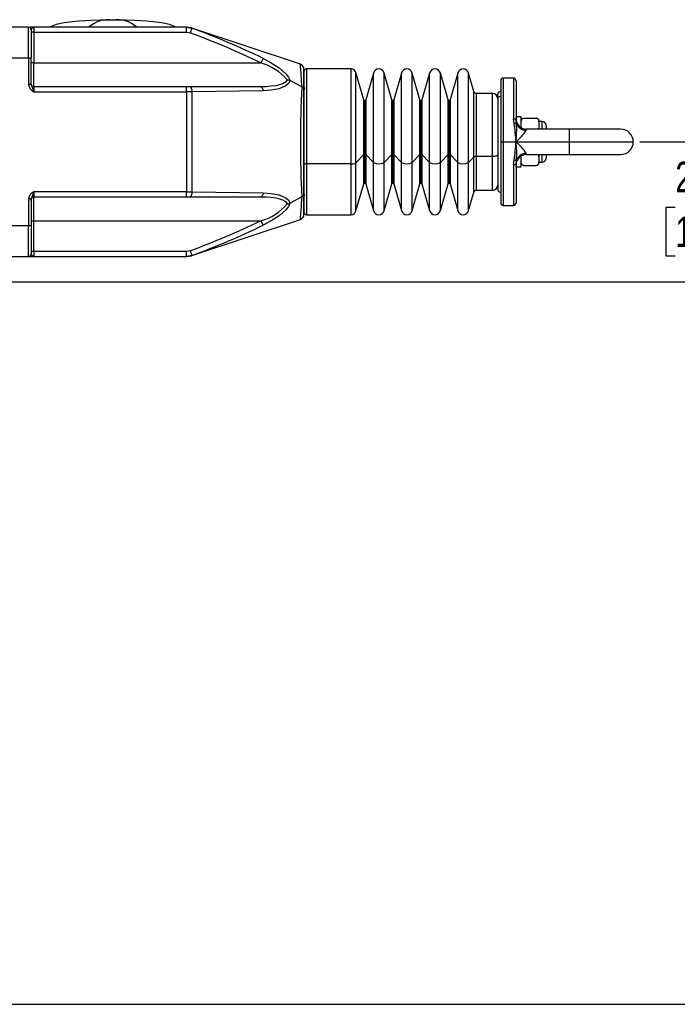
# Model space of a CAD drawing. Header units: millimetres. Extents: x 0 to 864, y 0 to 559.
# Tile 2 of 12: x 306 to 435, y 0 to 193. Entities that reach past the tile are written whole.
import ezdxf

# ---------------------------------------------------------------- set-up
doc = ezdxf.new("R2010")
doc.units = ezdxf.units.MM
for name, color, linetype in [('DIMENSIONS', 140, 'Continuous'), ('SLD-DEFPOINTS', 7, 'Continuous'), ('TEXT', 140, 'Continuous')]:
    doc.layers.add(name, color=color, linetype=linetype)
doc.styles.add('SLDTEXTSTYLE0', font='TXT', dxfattribs={"width": 0.75})
doc.dimstyles.new('SLDDIMSTYLE3', dxfattribs={"dimtxt": 6, "dimasz": 6, "dimexe": 0, "dimexo": 0.0625, "dimgap": 1.5, "dimtad": 0, "dimtih": 1, "dimtoh": 1, "dimdec": 1, "dimrnd": 1e-09, "dimzin": 12, "dimdsep": 46, "dimtxsty": 'SLDTEXTSTYLE0', "dimsah": 1, "dimcen": 0.09, "dimadec": 0, "dimazin": 3, "dimtfac": 1, "dimtdec": 1, "dimtmove": 0, "dimatfit": 0, "dimfxl": 0, "dimfrac": 2, "dimtolj": 1, "dimtzin": 12, "dimarcsym": 0})

# ---------------------------------------------------------------- blocks, each defined once
blk = doc.blocks.new('SW_NOTE_0_2')
at = {"layer": 'TEXT', "color": 0, "insert": (4.76, -8.24), "char_height": 6.35, "attachment_point": 1, "style": 'SLDTEXTSTYLE0'}
blk.add_mtext('1. DIMENSIONS CAN BE CHANGED BY MANUFACTURER WITHOUT NOTICE.', dxfattribs=at)
blk = doc.blocks.new('_D_14')
at = {"layer": 'DIMENSIONS'}
for p, q in [((442.5, 169.27), (442.5, 180.81)), ((427.77, 169.27), (445.67, 169.27)), ((434.74, 156.4), (432.91, 156.4)), ((432.91, 156.4), (432.91, 146.88)), ((450.25, 156.4), (452.08, 156.4)), ((452.08, 156.4), (452.08, 146.88)), ((432.91, 146.88), (434.74, 146.88)), ((452.08, 146.88), (450.25, 146.88)), ((298.97, 141.77), (445.67, 141.77)), ((442.5, 141.77), (442.5, 130.23))]:
    blk.add_line(p, q, dxfattribs=at)
for points in [[(442.5, 169.27), (443.42, 175.27), (441.57, 175.27)], [(442.5, 141.77), (441.57, 135.77), (443.42, 135.77)]]:
    blk.add_solid(points, dxfattribs=at)
at = {"layer": 'DIMENSIONS', "char_height": 6, "attachment_point": 1, "style": 'SLDTEXTSTYLE0'}
for s, insert in [('27.5', (434.74, 165.36)), ('1.08', (434.74, 154.61))]:
    blk.add_mtext(s, dxfattribs=dict(at, insert=insert))

msp = doc.modelspace()

# ---------------------------------------------------------------- linework, layer by layer
at = {"color": 7, "linetype": 'Continuous', "lineweight": 25}
for p, q in [((307.9, 191.77), (300.9, 191.77)), ((307.9, 185.77), (307.9, 191.77)), ((308.81, 191.77), (308.21, 191.77)), ((308.85, 191.76), (308.9, 191.77)), ((308.85, 191.75), (308.9, 191.77)), ((308.9, 191.77), (308.9, 190.77)), ((338.85, 191.77), (308.9, 191.77)), ((338.85, 190.77), (338.85, 191.77)), ((338.85, 191.77), (339.91, 191.58)), ((339.86, 191.62), (338.91, 191.77)), ((339.91, 191.58), (339.56, 190.64)), ((361.21, 184.5), (339.92, 191.6)), ((308.4, 191.27), (308.4, 185.77)), ((308.9, 190.77), (308.4, 190.77)), ((308.9, 190.77), (308.9, 184.77)), ((308.9, 190.77), (338.85, 190.77)), ((338.85, 190.77), (339.56, 190.64)), ((300.9, 185.77), (307.9, 185.77)), ((307.9, 185.77), (307.9, 180.49)), ((307.9, 185.77), (308.4, 185.77)), ((308.4, 180.49), (308.4, 185.77)), ((353.89, 185.64), (353.45, 184.77)), ((308.9, 184.77), (308.41, 184.77)), ((308.9, 180.07), (308.9, 184.77)), ((308.9, 184.77), (353.45, 184.77)), ((361.9, 179.52), (361.9, 183.55)), ((361.9, 183.01), (361.9, 165.09)), ((371.14, 183.57), (362.4, 183.57)), ((373.63, 177.52), (372.1, 182.85)), ((375.52, 182.77), (374.02, 177.52)), ((379.15, 177.52), (377.64, 182.77)), ((381.04, 182.77), (379.53, 177.52)), ((384.66, 177.52), (383.15, 182.77)), ((386.55, 182.77), (385.05, 177.52)), ((390.18, 177.52), (388.67, 182.77)), ((392.07, 182.77), (390.56, 177.52)), ((395.23, 179.13), (394.18, 182.77)), ((403, 181.77), (401, 181.77)), ((308.4, 180.49), (307.9, 180.49)), ((308.9, 180.07), (308.9, 179.07)), ((338.85, 180.07), (308.9, 180.07)), ((338.85, 179.07), (338.85, 180.07)), ((339.56, 180.07), (338.85, 180.07)), ((353.45, 180.07), (339.56, 180.07)), ((361.49, 180.09), (359.2, 181.3)), ((400.5, 181.27), (400.5, 169.27)), ((403.5, 181.27), (403.5, 173.61)), ((308.9, 179.07), (338.85, 179.07)), ((338.85, 179.07), (338.85, 159.47)), ((339.91, 179.07), (338.85, 179.07)), ((339.91, 179.07), (339.91, 159.47)), ((361.9, 159.02), (361.9, 179.52)), ((398.9, 178.77), (395.71, 178.77)), ((399.9, 177.7), (399.9, 178.6)), ((400.5, 179.12), (400.4, 179.12)), ((399.9, 177.7), (399.9, 159.96)), ((403.5, 174.02), (403.5, 174.17)), ((404.5, 174.17), (403.5, 174.17)), ((404.5, 172.04), (404.5, 174.17)), ((403.11, 172.85), (403, 173.79)), ((403.59, 172.84), (403.5, 173.61)), ((404.5, 172.24), (404.5, 172.07)), ((405, 173.89), (407.5, 173.89)), ((408, 173.23), (408, 173.39)), ((408.6, 173.27), (408, 173.27)), ((408, 173.23), (408, 172.73)), ((408, 172.73), (408, 172.24)), ((408, 172.24), (408, 171.77)), ((409.4, 172.46), (409.4, 171.77)), ((414, 171.77), (405.5, 171.77)), ((424, 171.77), (414, 171.77)), ((400.5, 169.27), (400.5, 157.27)), ((400.5, 169.27), (401, 169.27)), ((401, 169.27), (403.5, 169.27)), ((403.5, 169.27), (414, 169.27)), ((373.63, 166.78), (372.1, 165.16)), ((375.52, 165.18), (374.02, 166.78)), ((379.15, 166.78), (377.64, 165.18)), ((381.04, 165.18), (379.53, 166.78)), ((384.66, 166.78), (383.15, 165.18)), ((386.55, 165.18), (385.05, 166.78)), ((390.18, 166.78), (388.67, 165.18)), ((392.07, 165.18), (390.56, 166.78)), ((395.23, 166.29), (394.18, 165.18)), ((398.9, 166.4), (395.71, 166.4)), ((404.5, 164.37), (404.5, 166.5)), ((404.5, 166.3), (404.53, 166.48)), ((405.5, 166.77), (414, 166.77)), ((408, 166.77), (408, 166.3)), ((408, 166.3), (408, 165.81)), ((409.4, 166.77), (409.4, 166.08)), ((414, 166.77), (424, 166.77)), ((361.9, 165.09), (361.9, 155.5)), ((371.14, 164.94), (362.4, 164.94)), ((403, 164.75), (403.11, 165.69)), ((403.5, 164.93), (403.59, 165.7)), ((403.5, 164.93), (403.5, 157.27)), ((403.5, 164.37), (403.5, 164.49)), ((403.5, 164.37), (404.5, 164.37)), ((405, 164.65), (407.5, 164.65)), ((408, 165.81), (408, 165.32)), ((408, 165.15), (408, 165.32)), ((408, 165.27), (408.6, 165.27)), ((372.1, 155.7), (373.63, 161.03)), ((374.02, 161.03), (375.52, 155.77)), ((377.64, 155.77), (379.15, 161.03)), ((379.53, 161.03), (381.04, 155.77)), ((383.15, 155.77), (384.66, 161.03)), ((385.05, 161.03), (386.55, 155.77)), ((388.67, 155.77), (390.18, 161.03)), ((390.56, 161.03), (392.07, 155.77)), ((308.9, 159.47), (308.9, 158.47)), ((338.85, 159.47), (308.9, 159.47)), ((308.9, 158.47), (338.85, 158.47)), ((308.9, 153.77), (308.9, 158.47)), ((338.85, 158.47), (338.85, 159.47)), ((338.85, 159.47), (339.91, 159.47)), ((338.85, 158.47), (339.56, 158.47)), ((339.56, 158.47), (353.45, 158.47)), ((361.9, 154.99), (361.9, 159.02)), ((394.18, 155.77), (395.23, 159.41)), ((395.71, 159.77), (398.9, 159.77)), ((400.4, 159.42), (400.5, 159.42)), ((307.9, 158.06), (307.9, 152.77)), ((308.4, 158.06), (307.9, 158.06)), ((308.4, 158.06), (308.4, 152.77)), ((361.49, 158.45), (359.2, 157.24)), ((401, 156.77), (403, 156.77)), ((362.4, 154.97), (371.14, 154.97)), ((307.9, 152.77), (300.9, 152.77)), ((308.4, 152.77), (307.9, 152.77)), ((307.9, 146.77), (307.9, 152.77)), ((308.4, 152.77), (308.4, 147.27)), ((308.41, 153.77), (308.9, 153.77)), ((308.9, 153.77), (353.45, 153.77)), ((308.9, 147.77), (308.9, 153.77)), ((339.92, 146.94), (361.21, 154.04)), ((353.45, 153.77), (353.89, 152.9)), ((308.9, 147.77), (308.4, 147.77)), ((308.9, 147.77), (308.9, 146.77)), ((338.85, 147.77), (308.9, 147.77)), ((339.56, 147.9), (338.85, 147.77)), ((338.85, 146.77), (338.85, 147.77)), ((339.91, 146.96), (338.85, 146.77)), ((338.91, 146.77), (339.86, 146.92)), ((339.56, 147.9), (339.91, 146.96)), ((300.9, 146.77), (307.9, 146.77)), ((307.9, 146.77), (308.81, 146.77)), ((308.9, 146.77), (308.85, 146.79)), ((308.9, 146.77), (308.85, 146.78)), ((308.9, 146.77), (338.85, 146.77))]:
    msp.add_line(p, q, dxfattribs=at)
at = {"color": 8, "linetype": 'Continuous', "lineweight": 25}
for p, q in [((308.4, 184.78), (308.41, 184.77)), ((362.4, 183.57), (362.4, 164.94)), ((371.14, 164.94), (371.14, 183.57)), ((372.1, 165.16), (372.1, 182.85)), ((375.52, 165.18), (375.52, 182.77)), ((377.64, 165.18), (377.64, 182.77)), ((381.04, 165.18), (381.04, 182.77)), ((383.15, 165.18), (383.15, 182.77)), ((386.55, 165.18), (386.55, 182.77)), ((388.67, 165.18), (388.67, 182.77)), ((392.07, 165.18), (392.07, 182.77)), ((394.18, 165.18), (394.18, 182.77)), ((401, 181.77), (401, 169.27)), ((403, 181.77), (403, 173.79)), ((395.23, 166.29), (395.23, 179.13)), ((395.71, 178.77), (395.71, 166.4)), ((398.9, 166.4), (398.9, 178.77)), ((400.5, 178.15), (400.4, 178.15)), ((373.63, 166.78), (373.63, 177.52)), ((373.82, 177.37), (373.82, 166.82)), ((374.02, 177.52), (374.02, 166.78)), ((379.15, 166.78), (379.15, 177.52)), ((379.34, 177.37), (379.34, 166.82)), ((379.53, 177.52), (379.53, 166.78)), ((384.66, 166.78), (384.66, 177.52)), ((384.85, 177.37), (384.85, 166.82)), ((385.05, 177.52), (385.05, 166.78)), ((390.18, 166.78), (390.18, 177.52)), ((390.37, 177.37), (390.37, 166.82)), ((390.56, 177.52), (390.56, 166.78)), ((408.6, 171.77), (408.6, 173.27)), ((405.5, 171.77), (405.5, 171.56)), ((414, 169.27), (414, 171.77)), ((401, 169.27), (401, 156.77)), ((414, 166.77), (414, 169.27)), ((414, 169.27), (426.5, 169.27)), ((373.63, 161.03), (373.63, 166.78)), ((373.82, 166.82), (373.82, 161.17)), ((374.02, 166.78), (374.02, 161.03)), ((379.15, 161.03), (379.15, 166.78)), ((379.34, 166.82), (379.34, 161.17)), ((379.53, 166.78), (379.53, 161.03)), ((384.66, 161.03), (384.66, 166.78)), ((384.85, 166.82), (384.85, 161.17)), ((385.05, 166.78), (385.05, 161.03)), ((390.18, 161.03), (390.18, 166.78)), ((390.37, 166.82), (390.37, 161.17)), ((390.56, 166.78), (390.56, 161.03)), ((395.23, 159.41), (395.23, 166.29)), ((395.71, 166.4), (395.71, 159.77)), ((398.9, 159.77), (398.9, 166.4)), ((405.5, 166.98), (405.5, 166.77)), ((408.6, 165.27), (408.6, 166.77)), ((362.4, 164.94), (362.4, 154.97)), ((371.14, 154.97), (371.14, 164.94)), ((372.1, 155.7), (372.1, 165.16)), ((375.52, 155.77), (375.52, 165.18)), ((377.64, 155.77), (377.64, 165.18)), ((381.04, 155.77), (381.04, 165.18)), ((383.15, 155.77), (383.15, 165.18)), ((386.55, 155.77), (386.55, 165.18)), ((388.67, 155.77), (388.67, 165.18)), ((392.07, 155.77), (392.07, 165.18)), ((394.18, 155.77), (394.18, 165.18)), ((403, 164.75), (403, 156.77)), ((308.41, 153.77), (308.4, 153.76))]:
    msp.add_line(p, q, dxfattribs=at)
at = {"color": 7, "linetype": 'Continuous', "lineweight": 25, "flags": 128}
for points in [[(324.4, 193.17), (321.98, 193.15), (320.19, 193.1), (318.9, 193.03), (317.76, 192.96), (316.49, 192.84), (314.85, 192.62), (313.27, 192.28), (311.96, 191.78), (311.95, 191.77)], [(336.85, 191.77), (336.83, 191.78), (335.52, 192.28), (333.95, 192.62), (332.3, 192.84), (331.04, 192.96), (329.9, 193.03), (328.61, 193.1), (326.81, 193.15), (324.4, 193.17)], [(353.89, 185.64), (355.48, 184.77), (357.01, 183.79), (358.36, 182.63), (358.88, 181.97), (359.2, 181.3)], [(339.56, 180.07), (339.63, 180.05), (339.69, 180), (339.75, 179.9), (339.81, 179.78), (339.85, 179.63), (339.88, 179.46), (339.9, 179.27), (339.91, 179.07)], [(358.58, 181.45), (358.25, 181), (358, 180.82), (357.68, 180.65), (357.31, 180.51), (356.87, 180.38), (356.37, 180.28), (355.46, 180.16), (354.48, 180.09), (353.45, 180.07)], [(353.45, 180.07), (353.53, 180.06), (353.6, 180.01), (353.67, 179.95), (353.73, 179.85), (353.79, 179.74), (353.83, 179.6), (353.87, 179.46), (353.89, 179.3)], [(359.2, 181.3), (358.88, 180.71), (358.36, 180.26), (357.01, 179.69), (355.49, 179.41), (353.89, 179.3)], [(358.58, 181.45), (358.91, 181.41), (359.2, 181.3)], [(361.9, 180.12), (361.93, 179.81), (361.99, 179.57)], [(353.89, 179.3), (349.29, 179.19), (344.62, 179.12), (339.91, 179.07)], [(403, 173.79), (403.09, 173.79), (403.19, 173.78), (403.27, 173.76), (403.35, 173.74), (403.41, 173.71), (403.46, 173.68), (403.49, 173.65), (403.5, 173.61)], [(404.5, 173.23), (404.58, 173.65), (404.65, 173.74), (404.76, 173.83), (404.84, 173.86), (404.94, 173.89), (405, 173.89)], [(404.52, 172.05), (404.5, 172.13), (404.5, 172.24)], [(407.5, 173.89), (407.58, 173.88), (407.66, 173.86), (407.77, 173.81), (407.88, 173.69), (407.99, 173.34), (408, 173.23)], [(408, 172.24), (407.91, 171.82), (407.87, 171.77)], [(399.9, 166.7), (399.88, 166.64), (399.82, 166.58), (399.73, 166.53), (399.6, 166.48), (399.45, 166.45), (399.28, 166.42), (399.09, 166.4), (398.9, 166.4)], [(362.4, 164.94), (362.3, 164.95), (362.2, 164.95), (362.12, 164.97), (362.04, 164.99), (361.98, 165.01), (361.93, 165.04), (361.91, 165.06), (361.9, 165.09)], [(403.5, 164.93), (403.49, 164.9), (403.46, 164.86), (403.41, 164.83), (403.35, 164.8), (403.27, 164.78), (403.19, 164.76), (403.09, 164.75), (403, 164.75)], [(405, 164.65), (404.91, 164.66), (404.83, 164.68), (404.73, 164.73), (404.61, 164.85), (404.5, 165.2), (404.5, 165.32)], [(408, 165.32), (407.91, 164.89), (407.84, 164.8), (407.74, 164.71), (407.65, 164.68), (407.55, 164.65), (407.5, 164.65)], [(339.91, 159.47), (339.9, 159.27), (339.88, 159.09), (339.85, 158.91), (339.81, 158.76), (339.75, 158.64), (339.69, 158.55), (339.63, 158.49), (339.56, 158.47)], [(339.91, 159.47), (344.62, 159.42), (349.29, 159.35), (353.89, 159.25)], [(353.89, 159.25), (353.87, 159.09), (353.83, 158.94), (353.79, 158.8), (353.73, 158.69), (353.67, 158.6), (353.6, 158.53), (353.53, 158.48), (353.45, 158.47)], [(353.45, 158.47), (354.48, 158.45), (355.46, 158.38), (356.37, 158.26), (356.87, 158.16), (357.31, 158.03), (357.68, 157.89), (358.25, 157.54), (358.58, 157.09)], [(353.89, 159.25), (355.48, 159.13), (357.01, 158.85), (358.36, 158.28), (358.88, 157.83), (359.2, 157.24)], [(361.99, 158.96), (361.93, 158.73), (361.9, 158.42)], [(359.2, 157.24), (358.88, 156.57), (358.36, 155.91), (357.01, 154.75), (355.49, 153.77), (353.89, 152.9)], [(358.58, 157.09), (358.91, 157.13), (359.2, 157.24)]]:
    msp.add_lwpolyline(points, dxfattribs=at)
at = {"color": 8, "linetype": 'Continuous', "lineweight": 25, "flags": 128}
for points in [[(308.4, 157.65), (308.4, 157.81), (308.41, 158.09)], [(361.21, 154.04), (361.21, 154.04), (361.24, 154.33), (361.3, 155.18), (361.39, 156.57), (361.49, 158.45)]]:
    msp.add_lwpolyline(points, dxfattribs=at)
at = {"color": 7, "linetype": 'Continuous', "lineweight": 25}
for centre, radius, start, end in [((307.9, 191.27), 0.5, 0, 90), ((290.06, 54.75), 145.62, 64.0032, 69.9824), ((288.73, 50.97), 148.63, 64.1859, 70.0036), ((350.59, 174.74), 10.43, 40.019, 74.0587), ((360.9, 183.55), 1, 359.9999, 71.5649), ((362.4, 183.07), 0.5, 90, 180), ((371.14, 182.57), 1, 16, 90), ((376.58, 182.47), 1.1, 16, 164), ((382.1, 182.47), 1.1, 16, 164), ((387.61, 182.47), 1.1, 16, 164), ((393.13, 182.47), 1.1, 16, 164), ((401, 181.27), 0.5, 90, 180), ((403, 181.27), 0.5, 360, 90), ((309.61, 180.64), 1.72, 185.0402, 245.4886), ((308.9, 180.57), 0.5, 180, 270), ((335.23, 189.17), 28.2, 197.9473, 200.9952), ((570.8, 169.27), 209.59, 177.0411, 182.9589), ((361.23, 179.48), 0.663, 3.7266, 66.9061), ((395.71, 179.27), 0.5, 196, 270), ((398.9, 177.77), 1, 0, 90), ((400.4, 178.62), 0.5, 90, 180), ((400.37, 177.67), 0.477, 87.174, 176.8632), ((373.82, 177.57), 0.2, 196, 270), ((373.82, 177.57), 0.2, 270, 344), ((379.34, 177.57), 0.2, 196, 270), ((379.34, 177.57), 0.2, 270, 344), ((384.85, 177.57), 0.2, 196, 270), ((384.85, 177.57), 0.2, 270, 344), ((390.37, 177.57), 0.2, 196, 270), ((390.37, 177.57), 0.2, 270, 344), ((403.35, 172.25), 0.642, 67.6146, 111.2232), ((370.19, 167.51), 33.35, 3.0311, 9.2127), ((405.5, 173.77), 2, 180, 270), ((384.28, 171.56), 19.35, 353.2097, 3.8026), ((405.45, 173.55), 1.99, 200.8459, 271.4035), ((405, 173.39), 0.5, 133.6322, 180), ((407.5, 173.39), 0.5, 69.6485, 97.4233), ((407.5, 173.39), 0.5, 360, 37.5295), ((408.6, 172.47), 0.8, 0, 90), ((397.72, 176.33), 9.12, 309.2815, 328.485), ((424, 169.27), 2.5, 0, 90), ((367.22, 171.35), 36.34, 351.0412, 356.7151), ((398, 162.45), 8.76, 31.1196, 51.1139), ((384.29, 166.98), 19.35, 356.196, 6.7918), ((424, 169.27), 2.5, 270, 0), ((373.8, 166.5), 0.317, 84.7322, 120.9666), ((373.85, 166.5), 0.317, 59.0334, 95.2678), ((379.31, 166.5), 0.317, 84.7322, 120.9666), ((379.37, 166.5), 0.317, 59.0334, 95.2678), ((384.83, 166.5), 0.317, 84.7322, 120.9666), ((384.88, 166.5), 0.317, 59.0334, 95.2678), ((390.34, 166.5), 0.317, 84.7322, 120.9666), ((390.4, 166.5), 0.317, 59.0334, 95.2678), ((395.64, 165.61), 0.793, 84.7322, 120.9666), ((405.5, 164.77), 2, 90, 180), ((405.45, 164.99), 1.99, 88.5965, 159.1541), ((407.34, 166.38), 0.667, 352.7061, 35.6348), ((371.29, 166.52), 1.59, 264.7322, 300.9666), ((376.58, 167.16), 2.24, 241.8438, 298.1562), ((382.1, 167.16), 2.24, 241.8438, 298.1562), ((387.61, 167.16), 2.24, 241.8438, 298.1562), ((393.13, 167.16), 2.24, 241.8438, 298.1562), ((403.35, 166.29), 0.642, 248.7768, 292.3854), ((405, 165.15), 0.5, 180, 217.5295), ((405, 165.15), 0.5, 249.6485, 277.4233), ((407.5, 165.15), 0.5, 271.2883, 0), ((408.6, 166.07), 0.8, 270, 360), ((373.82, 160.97), 0.2, 90, 164), ((373.82, 160.97), 0.2, 16, 90), ((379.34, 160.97), 0.2, 90, 164), ((379.34, 160.97), 0.2, 16, 90), ((384.85, 160.97), 0.2, 90, 164), ((384.85, 160.97), 0.2, 16, 90), ((390.37, 160.97), 0.2, 90, 164), ((390.37, 160.97), 0.2, 16, 90), ((398.9, 160.77), 1, 270, 0), ((309.61, 157.91), 1.72, 114.5115, 174.9597), ((335.22, 149.37), 28.19, 159.0045, 162.0531), ((308.9, 157.97), 0.5, 90, 180), ((361.24, 159.06), 0.662, 293.0253, 356.3419), ((395.71, 159.27), 0.5, 90, 164), ((400.4, 159.92), 0.5, 180, 270), ((350.75, 163.55), 10.15, 285.4501, 320.4723), ((401, 157.27), 0.5, 180, 270), ((403, 157.27), 0.5, 270, 0), ((360.9, 154.99), 1, 288.4351, 0.0001), ((362.4, 155.47), 0.5, 180, 270), ((371.14, 155.97), 1, 270, 344), ((376.58, 156.07), 1.1, 196, 344), ((382.1, 156.07), 1.1, 196, 344), ((387.61, 156.07), 1.1, 196, 344), ((393.13, 156.07), 1.1, 196, 344), ((286.62, 292.56), 154.04, 290.0985, 295.7119), ((290.06, 283.79), 145.62, 290.0176, 295.9968), ((307.9, 147.27), 0.5, 270, 0)]:
    msp.add_arc(centre, radius, start, end, dxfattribs=at)
at = {"color": 8, "linetype": 'Continuous', "lineweight": 25}
for centre, radius, start, end in [((309.25, 190.92), 0.928, 115.8815, 157.6346), ((323.53, 187.55), 5.69, 81.1981, 132.0983), ((325.27, 187.55), 5.69, 47.9017, 98.8019), ((220.31, 173.26), 141.35, 2.7686, 4.559), ((309.25, 147.62), 0.928, 202.3652, 244.1185)]:
    msp.add_arc(centre, radius, start, end, dxfattribs=at)
at = {"layer": 'SLD-DEFPOINTS'}
msp.add_line((0, 0), (629.41, 0), dxfattribs=at)

# ---------------------------------------------------------------- block references
at = {"layer": 'TEXT'}
msp.add_blockref('SW_NOTE_0_2', (15.82, 50.26), dxfattribs=at)

# ---------------------------------------------------------------- dimensions: what is measured, and where the dimension line sits
at = {"layer": 'DIMENSIONS'}
dim = msp.add_linear_dim(base=(442.5, 169.27), p1=(297.7, 141.77), p2=(426.5, 169.27), angle=90, dimstyle='SLDDIMSTYLE3', dxfattribs=at)
dim.commit()
dim.dimension.update_dxf_attribs({"geometry": '_D_14', "text_midpoint": (442.5, 155.52), "dimtype": 160})

doc.saveas('drawing.dxf')
